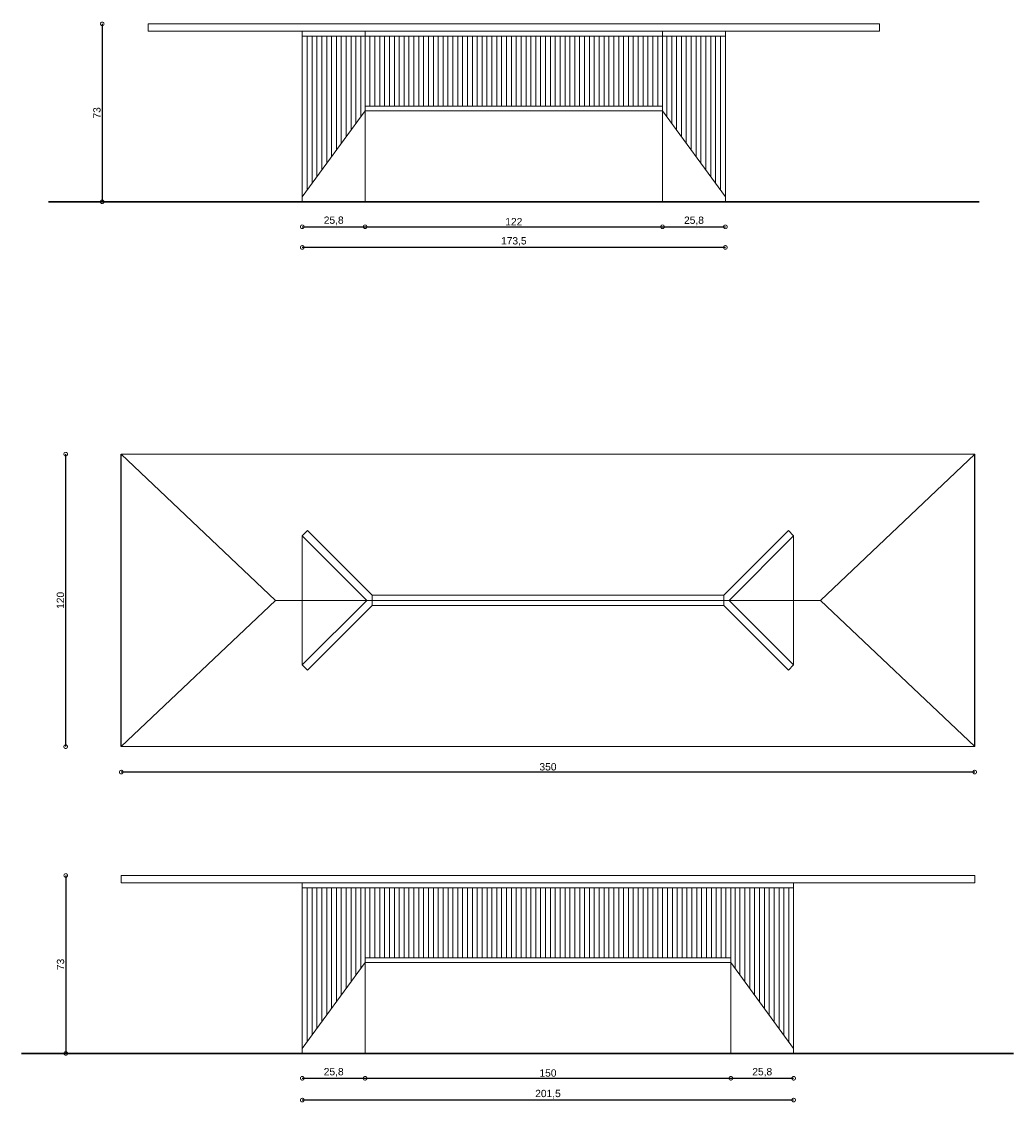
# Model space of a CAD drawing. Header units: millimetres. Extents: x 212 to 1716, y 139 to 1487.
# Tile 1 of 2: x 1309 to 1716, y 542 to 986. Entities that reach past the tile are written whole.
import ezdxf

# ---------------------------------------------------------------- set-up
doc = ezdxf.new("R2010")
doc.units = ezdxf.units.MM
doc.header["$PDSIZE"] = -1
doc.layers.add('FORMAT', color=7, linetype='Continuous')
doc.styles.get("Standard").update_dxf_attribs({"font": 'arial.ttf'})
doc.dimstyles.new('ISO-25', dxfattribs={"dimtxt": 3, "dimasz": 3, "dimexe": 1.25, "dimexo": 0.625, "dimtad": 1, "dimdec": 1, "dimtxsty": 'Standard', "dimblk": 'DOTSMALL', "dimblk1": 'DOTSMALL', "dimblk2": 'DOTSMALL', "dimcen": 2.5, "dimse1": 1, "dimse2": 1, "dimadec": 0, "dimazin": 0, "dimtfac": 1, "dimtdec": 1, "dimtmove": 0, "dimatfit": 3, "dimldrblk": 'DOTSMALL', "dimfxl": 1, "dimarcsym": 0})

# ---------------------------------------------------------------- blocks, each defined once
blk = doc.blocks.new('_DotSmall')
at = {"color": 0, "linetype": 'ByBlock', "const_width": 0.5}
blk.add_lwpolyline([(-0.0625, 0, 1), (0.0625, 0, 1)], format="xyb", close=True, dxfattribs=at)
blk = doc.blocks.new('*D103')
at = {"color": 0, "lineweight": -2, "transparency": 16777216}
blk.add_line((1699.64, 677.67), (1349.64, 677.67), dxfattribs=at)
at = {"layer": 'Defpoints', "color": 0, "transparency": 16777216}
for p in [(1349.64, 698.12), (1699.64, 698.12), (1349.64, 677.67)]:
    blk.add_point(p, dxfattribs=at)
at = {"color": 0, "lineweight": -2, "transparency": 16777216, "xscale": 3, "yscale": 3, "zscale": 3, "rotation": 180}
blk.add_blockref('_DotSmall', (1349.64, 677.67), dxfattribs=at)
at = {"color": 0, "lineweight": -2, "transparency": 16777216, "xscale": 3, "yscale": 3, "zscale": 3}
blk.add_blockref('_DotSmall', (1699.64, 677.67), dxfattribs=at)
at = {"color": 0, "transparency": 16777216, "insert": (1524.64, 679.82), "char_height": 3, "attachment_point": 5}
blk.add_mtext('350', dxfattribs=at)
blk = doc.blocks.new('*D104')
at = {"color": 0, "lineweight": -2, "transparency": 16777216}
blk.add_line((1326.85, 688.12), (1326.85, 808.12), dxfattribs=at)
at = {"layer": 'Defpoints', "color": 0, "transparency": 16777216}
for p in [(1326.85, 808.12), (1349.64, 808.12), (1349.64, 688.12)]:
    blk.add_point(p, dxfattribs=at)
at = {"color": 0, "lineweight": -2, "transparency": 16777216, "xscale": 3, "yscale": 3, "zscale": 3}
for p, rotation in [((1326.85, 808.12), 90), ((1326.85, 688.12), 270)]:
    blk.add_blockref('_DotSmall', p, dxfattribs=dict(at, rotation=rotation))
at = {"color": 0, "transparency": 16777216, "insert": (1324.7, 748.12), "char_height": 3, "attachment_point": 5, "rotation": 90}
blk.add_mtext('120', dxfattribs=at)
blk = doc.blocks.new('*D105')
at = {"color": 0, "lineweight": -2, "transparency": 16777216}
blk.add_line((1326.88, 635.25), (1326.88, 562.25), dxfattribs=at)
at = {"layer": 'Defpoints', "color": 0, "transparency": 16777216}
for p in [(1349.64, 635.25), (1326.88, 562.25), (1349.64, 562.25)]:
    blk.add_point(p, dxfattribs=at)
at = {"color": 0, "lineweight": -2, "transparency": 16777216, "xscale": 3, "yscale": 3, "zscale": 3}
for p, rotation in [((1326.88, 635.25), 90), ((1326.88, 562.25), 270)]:
    blk.add_blockref('_DotSmall', p, dxfattribs=dict(at, rotation=rotation))
at = {"color": 0, "transparency": 16777216, "insert": (1324.74, 598.75), "char_height": 3, "attachment_point": 5, "rotation": 90}
blk.add_mtext('73', dxfattribs=at)
blk = doc.blocks.new('*D106')
at = {"color": 0, "lineweight": -2, "transparency": 16777216}
blk.add_line((1341.81, 984.63), (1341.81, 911.63), dxfattribs=at)
at = {"layer": 'Defpoints', "color": 0, "transparency": 16777216}
for p in [(1360.63, 984.63), (1341.81, 911.63), (1360.63, 911.63)]:
    blk.add_point(p, dxfattribs=at)
at = {"color": 0, "lineweight": -2, "transparency": 16777216, "xscale": 3, "yscale": 3, "zscale": 3}
for p, rotation in [((1341.81, 984.63), 90), ((1341.81, 911.63), 270)]:
    blk.add_blockref('_DotSmall', p, dxfattribs=dict(at, rotation=rotation))
at = {"color": 0, "transparency": 16777216, "insert": (1339.66, 948.13), "char_height": 3, "attachment_point": 5, "rotation": 90}
blk.add_mtext('73', dxfattribs=at)
blk = doc.blocks.new('*D112')
at = {"color": 0, "lineweight": -2, "transparency": 16777216}
blk.add_line((1423.88, 901.39), (1449.63, 901.39), dxfattribs=at)
at = {"layer": 'Defpoints', "color": 0, "transparency": 16777216}
for p in [(1423.88, 911.63), (1449.63, 911.63), (1449.63, 901.39)]:
    blk.add_point(p, dxfattribs=at)
at = {"color": 0, "lineweight": -2, "transparency": 16777216, "xscale": 3, "yscale": 3, "zscale": 3, "rotation": 180}
blk.add_blockref('_DotSmall', (1423.88, 901.39), dxfattribs=at)
at = {"color": 0, "lineweight": -2, "transparency": 16777216, "xscale": 3, "yscale": 3, "zscale": 3}
blk.add_blockref('_DotSmall', (1449.63, 901.39), dxfattribs=at)
at = {"color": 0, "transparency": 16777216, "insert": (1436.76, 903.83), "char_height": 3, "attachment_point": 5}
blk.add_mtext('25,8', dxfattribs=at)
blk = doc.blocks.new('*D113')
at = {"color": 0, "lineweight": -2, "transparency": 16777216}
blk.add_line((1449.63, 901.38), (1571.63, 901.38), dxfattribs=at)
at = {"layer": 'Defpoints', "color": 0, "transparency": 16777216}
for p in [(1449.63, 911.63), (1571.63, 911.63), (1571.63, 901.38)]:
    blk.add_point(p, dxfattribs=at)
at = {"color": 0, "lineweight": -2, "transparency": 16777216, "xscale": 3, "yscale": 3, "zscale": 3, "rotation": 180}
blk.add_blockref('_DotSmall', (1449.63, 901.38), dxfattribs=at)
at = {"color": 0, "lineweight": -2, "transparency": 16777216, "xscale": 3, "yscale": 3, "zscale": 3}
blk.add_blockref('_DotSmall', (1571.63, 901.38), dxfattribs=at)
at = {"color": 0, "transparency": 16777216, "insert": (1510.63, 903.5), "char_height": 3, "attachment_point": 5}
blk.add_mtext('122', dxfattribs=at)
blk = doc.blocks.new('*D114')
at = {"color": 0, "lineweight": -2, "transparency": 16777216}
blk.add_line((1571.63, 901.38), (1597.38, 901.38), dxfattribs=at)
at = {"layer": 'Defpoints', "color": 0, "transparency": 16777216}
for p in [(1571.63, 911.63), (1597.38, 911.63), (1597.38, 901.38)]:
    blk.add_point(p, dxfattribs=at)
at = {"color": 0, "lineweight": -2, "transparency": 16777216, "xscale": 3, "yscale": 3, "zscale": 3, "rotation": 180}
blk.add_blockref('_DotSmall', (1571.63, 901.38), dxfattribs=at)
at = {"color": 0, "lineweight": -2, "transparency": 16777216, "xscale": 3, "yscale": 3, "zscale": 3}
blk.add_blockref('_DotSmall', (1597.38, 901.38), dxfattribs=at)
at = {"color": 0, "transparency": 16777216, "insert": (1584.51, 903.81), "char_height": 3, "attachment_point": 5}
blk.add_mtext('25,8', dxfattribs=at)
blk = doc.blocks.new('*D115')
at = {"color": 0, "lineweight": -2, "transparency": 16777216}
blk.add_line((1597.38, 892.92), (1423.88, 892.92), dxfattribs=at)
at = {"layer": 'Defpoints', "color": 0, "transparency": 16777216}
for p in [(1423.88, 911.63), (1597.38, 911.63), (1423.88, 892.92)]:
    blk.add_point(p, dxfattribs=at)
at = {"color": 0, "lineweight": -2, "transparency": 16777216, "xscale": 3, "yscale": 3, "zscale": 3, "rotation": 180}
blk.add_blockref('_DotSmall', (1423.88, 892.92), dxfattribs=at)
at = {"color": 0, "lineweight": -2, "transparency": 16777216, "xscale": 3, "yscale": 3, "zscale": 3}
blk.add_blockref('_DotSmall', (1597.38, 892.92), dxfattribs=at)
at = {"color": 0, "transparency": 16777216, "insert": (1510.63, 895.36), "char_height": 3, "attachment_point": 5}
blk.add_mtext('173,5', dxfattribs=at)
blk = doc.blocks.new('*D116')
at = {"color": 0, "lineweight": -2, "transparency": 16777216}
blk.add_line((1423.88, 552.05), (1449.64, 552.05), dxfattribs=at)
at = {"layer": 'Defpoints', "color": 0, "transparency": 16777216}
for p in [(1423.88, 562.25), (1449.64, 562.25), (1449.64, 552.05)]:
    blk.add_point(p, dxfattribs=at)
at = {"color": 0, "lineweight": -2, "transparency": 16777216, "xscale": 3, "yscale": 3, "zscale": 3, "rotation": 180}
blk.add_blockref('_DotSmall', (1423.88, 552.05), dxfattribs=at)
at = {"color": 0, "lineweight": -2, "transparency": 16777216, "xscale": 3, "yscale": 3, "zscale": 3}
blk.add_blockref('_DotSmall', (1449.64, 552.05), dxfattribs=at)
at = {"color": 0, "transparency": 16777216, "insert": (1436.76, 554.48), "char_height": 3, "attachment_point": 5}
blk.add_mtext('25,8', dxfattribs=at)
blk = doc.blocks.new('*D117')
at = {"color": 0, "lineweight": -2, "transparency": 16777216}
blk.add_line((1449.64, 552.05), (1599.64, 552.05), dxfattribs=at)
at = {"layer": 'Defpoints', "color": 0, "transparency": 16777216}
for p in [(1449.64, 562.25), (1599.64, 562.25), (1599.64, 552.05)]:
    blk.add_point(p, dxfattribs=at)
at = {"color": 0, "lineweight": -2, "transparency": 16777216, "xscale": 3, "yscale": 3, "zscale": 3, "rotation": 180}
blk.add_blockref('_DotSmall', (1449.64, 552.05), dxfattribs=at)
at = {"color": 0, "lineweight": -2, "transparency": 16777216, "xscale": 3, "yscale": 3, "zscale": 3}
blk.add_blockref('_DotSmall', (1599.64, 552.05), dxfattribs=at)
at = {"color": 0, "transparency": 16777216, "insert": (1524.64, 554.19), "char_height": 3, "attachment_point": 5}
blk.add_mtext('150', dxfattribs=at)
blk = doc.blocks.new('*D119')
at = {"color": 0, "lineweight": -2, "transparency": 16777216}
blk.add_line((1599.64, 552.05), (1625.39, 552.05), dxfattribs=at)
at = {"layer": 'Defpoints', "color": 0, "transparency": 16777216}
for p in [(1599.64, 562.25), (1625.39, 562.25), (1625.39, 552.05)]:
    blk.add_point(p, dxfattribs=at)
at = {"color": 0, "lineweight": -2, "transparency": 16777216, "xscale": 3, "yscale": 3, "zscale": 3, "rotation": 180}
blk.add_blockref('_DotSmall', (1599.64, 552.05), dxfattribs=at)
at = {"color": 0, "lineweight": -2, "transparency": 16777216, "xscale": 3, "yscale": 3, "zscale": 3}
blk.add_blockref('_DotSmall', (1625.39, 552.05), dxfattribs=at)
at = {"color": 0, "transparency": 16777216, "insert": (1612.51, 554.48), "char_height": 3, "attachment_point": 5}
blk.add_mtext('25,8', dxfattribs=at)
blk = doc.blocks.new('*D120')
at = {"color": 0, "lineweight": -2, "transparency": 16777216}
blk.add_line((1625.39, 543.1), (1423.88, 543.1), dxfattribs=at)
at = {"layer": 'Defpoints', "color": 0, "transparency": 16777216}
for p in [(1423.88, 562.25), (1625.39, 562.25), (1423.88, 543.1)]:
    blk.add_point(p, dxfattribs=at)
at = {"color": 0, "lineweight": -2, "transparency": 16777216, "xscale": 3, "yscale": 3, "zscale": 3, "rotation": 180}
blk.add_blockref('_DotSmall', (1423.88, 543.1), dxfattribs=at)
at = {"color": 0, "lineweight": -2, "transparency": 16777216, "xscale": 3, "yscale": 3, "zscale": 3}
blk.add_blockref('_DotSmall', (1625.39, 543.1), dxfattribs=at)
at = {"color": 0, "transparency": 16777216, "insert": (1524.64, 545.53), "char_height": 3, "attachment_point": 5}
blk.add_mtext('201,5', dxfattribs=at)

msp = doc.modelspace()

# ---------------------------------------------------------------- linework, layer by layer
at = {"color": 7, "linetype": 'Continuous', "lineweight": 9}
for p, q in [((1360.63, 984.63), (1510.63, 984.63)), ((1360.63, 981.63), (1360.63, 984.63)), ((1660.63, 984.63), (1510.63, 984.63)), ((1660.63, 981.63), (1660.63, 984.63)), ((1510.63, 981.63), (1360.63, 981.63)), ((1423.88, 981.63), (1423.88, 979.63)), ((1449.63, 911.63), (1449.63, 981.63)), ((1510.63, 981.63), (1660.63, 981.63)), ((1571.63, 911.63), (1571.63, 981.63)), ((1597.38, 981.63), (1597.38, 979.63)), ((1423.88, 979.63), (1423.88, 911.63)), ((1423.88, 979.63), (1449.63, 979.63)), ((1425.88, 979.63), (1425.88, 916.22)), ((1427.88, 979.63), (1427.88, 919.11)), ((1429.88, 979.63), (1429.88, 921.85)), ((1431.88, 979.63), (1431.88, 924.59)), ((1433.88, 979.63), (1433.88, 927.33)), ((1435.88, 979.63), (1435.88, 930.07)), ((1437.88, 979.63), (1437.88, 932.81)), ((1439.88, 979.63), (1439.88, 935.55)), ((1441.88, 979.63), (1441.88, 938.28)), ((1443.88, 979.63), (1443.88, 941.45)), ((1445.88, 979.63), (1445.88, 944.04)), ((1447.88, 979.63), (1447.88, 946.63)), ((1510.63, 979.63), (1449.63, 979.63)), ((1451.63, 979.63), (1451.63, 950.9)), ((1451.63, 979.63), (1451.63, 950.9)), ((1453.63, 979.63), (1453.63, 950.9)), ((1455.63, 979.63), (1455.63, 950.9)), ((1455.63, 979.63), (1455.63, 950.9)), ((1457.63, 979.63), (1457.63, 950.9)), ((1457.63, 979.63), (1457.63, 950.9)), ((1459.63, 979.63), (1459.63, 950.9)), ((1459.63, 979.63), (1459.63, 950.9)), ((1461.63, 979.63), (1461.63, 950.9)), ((1463.63, 979.63), (1463.63, 950.9)), ((1463.63, 979.63), (1463.63, 950.9)), ((1465.63, 979.63), (1465.63, 950.9)), ((1465.63, 979.63), (1465.63, 950.9)), ((1467.63, 979.63), (1467.63, 950.9)), ((1467.63, 979.63), (1467.63, 950.9)), ((1469.63, 979.63), (1469.63, 950.9)), ((1471.63, 979.63), (1471.63, 950.9)), ((1471.63, 979.63), (1471.63, 950.9)), ((1473.63, 979.63), (1473.63, 950.9)), ((1473.63, 979.63), (1473.63, 950.9)), ((1475.63, 979.63), (1475.63, 950.9)), ((1475.63, 979.63), (1475.63, 950.9)), ((1477.63, 979.63), (1477.63, 950.9)), ((1477.63, 979.63), (1477.63, 950.9)), ((1479.63, 979.63), (1479.63, 950.9)), ((1479.63, 979.63), (1479.63, 950.9)), ((1481.63, 979.63), (1481.63, 950.9)), ((1481.63, 979.63), (1481.63, 950.9)), ((1483.63, 979.63), (1483.63, 950.9)), ((1483.63, 979.63), (1483.63, 950.9)), ((1485.63, 979.63), (1485.63, 950.9)), ((1485.63, 979.63), (1485.63, 950.9)), ((1487.63, 979.63), (1487.63, 950.9)), ((1487.63, 979.63), (1487.63, 950.9)), ((1489.63, 979.63), (1489.63, 950.9)), ((1489.63, 979.63), (1489.63, 950.9)), ((1491.63, 979.63), (1491.63, 950.9)), ((1491.63, 979.63), (1491.63, 950.9)), ((1493.63, 979.63), (1493.63, 950.9)), ((1495.63, 979.63), (1495.63, 950.9)), ((1497.63, 979.63), (1497.63, 950.9)), ((1499.63, 979.63), (1499.63, 950.9)), ((1501.63, 979.63), (1501.63, 950.9)), ((1503.63, 979.63), (1503.63, 950.9)), ((1505.63, 979.63), (1505.63, 950.9)), ((1507.63, 979.63), (1507.63, 950.9)), ((1509.63, 979.63), (1509.63, 950.9)), ((1510.63, 979.63), (1571.63, 979.63)), ((1511.63, 979.63), (1511.63, 950.9)), ((1513.63, 979.63), (1513.63, 950.9)), ((1515.63, 979.63), (1515.63, 950.9)), ((1517.63, 979.63), (1517.63, 950.9)), ((1519.63, 979.63), (1519.63, 950.9)), ((1521.63, 979.63), (1521.63, 950.9)), ((1523.63, 979.63), (1523.63, 950.9)), ((1525.63, 979.63), (1525.63, 950.9)), ((1527.63, 979.63), (1527.63, 950.9)), ((1529.63, 979.63), (1529.63, 950.9)), ((1529.63, 979.63), (1529.63, 950.9)), ((1531.63, 979.63), (1531.63, 950.9)), ((1531.63, 979.63), (1531.63, 950.9)), ((1533.63, 979.63), (1533.63, 950.9)), ((1533.63, 979.63), (1533.63, 950.9)), ((1535.63, 979.63), (1535.63, 950.9)), ((1535.63, 979.63), (1535.63, 950.9)), ((1537.63, 979.63), (1537.63, 950.9)), ((1537.63, 979.63), (1537.63, 950.9)), ((1539.63, 979.63), (1539.63, 950.9)), ((1539.63, 979.63), (1539.63, 950.9)), ((1541.63, 979.63), (1541.63, 950.9)), ((1541.63, 979.63), (1541.63, 950.9)), ((1543.63, 979.63), (1543.63, 950.9)), ((1543.63, 979.63), (1543.63, 950.9)), ((1545.63, 979.63), (1545.63, 950.9)), ((1545.63, 979.63), (1545.63, 950.9)), ((1547.63, 979.63), (1547.63, 950.9)), ((1547.63, 979.63), (1547.63, 950.9)), ((1549.63, 979.63), (1549.63, 950.9)), ((1549.63, 979.63), (1549.63, 950.9)), ((1551.63, 979.63), (1551.63, 950.9)), ((1553.63, 979.63), (1553.63, 950.9)), ((1553.63, 979.63), (1553.63, 950.9)), ((1555.63, 979.63), (1555.63, 950.9)), ((1555.63, 979.63), (1555.63, 950.9)), ((1557.63, 979.63), (1557.63, 950.9)), ((1557.63, 979.63), (1557.63, 950.9)), ((1559.63, 979.63), (1559.63, 950.9)), ((1561.63, 979.63), (1561.63, 950.9)), ((1561.63, 979.63), (1561.63, 950.9)), ((1563.63, 979.63), (1563.63, 950.9)), ((1563.63, 979.63), (1563.63, 950.9)), ((1565.63, 979.63), (1565.63, 950.9)), ((1565.63, 979.63), (1565.63, 950.9)), ((1567.63, 979.63), (1567.63, 950.9)), ((1569.63, 979.63), (1569.63, 950.9)), ((1569.63, 979.63), (1569.63, 950.9)), ((1597.38, 979.63), (1571.63, 979.63)), ((1573.38, 979.63), (1573.38, 946.63)), ((1575.38, 979.63), (1575.38, 944.04)), ((1577.38, 979.63), (1577.38, 941.45)), ((1579.38, 979.63), (1579.38, 938.28)), ((1581.38, 979.63), (1581.38, 935.55)), ((1583.38, 979.63), (1583.38, 932.81)), ((1585.38, 979.63), (1585.38, 930.07)), ((1587.38, 979.63), (1587.38, 927.33)), ((1589.38, 979.63), (1589.38, 924.59)), ((1591.38, 979.63), (1591.38, 921.85)), ((1593.38, 979.63), (1593.38, 919.11)), ((1595.38, 979.63), (1595.38, 916.22)), ((1597.38, 979.63), (1597.38, 911.63)), ((1423.88, 913.63), (1449.63, 948.9)), ((1510.63, 950.9), (1449.63, 950.9)), ((1510.63, 948.9), (1449.63, 948.9)), ((1510.63, 950.9), (1571.63, 950.9)), ((1510.63, 948.9), (1571.63, 948.9)), ((1597.38, 913.63), (1571.63, 948.9)), ((1699.64, 808.12), (1349.64, 808.12)), ((1349.64, 808.12), (1412.89, 748.12)), ((1699.64, 808.12), (1636.39, 748.12)), ((1349.64, 798.12), (1349.64, 698.12)), ((1699.64, 698.12), (1699.64, 798.12)), ((1349.64, 688.12), (1412.89, 748.12)), ((1412.89, 748.12), (1636.39, 748.12)), ((1699.64, 688.12), (1636.39, 748.12)), ((1349.64, 688.12), (1699.64, 688.12)), ((1349.64, 635.25), (1524.64, 635.25)), ((1349.64, 632.25), (1349.64, 635.25)), ((1699.64, 635.25), (1524.64, 635.25)), ((1699.64, 632.25), (1699.64, 635.25)), ((1524.64, 632.25), (1349.64, 632.25)), ((1423.89, 632.25), (1423.89, 630.25)), ((1423.89, 630.25), (1423.89, 562.25)), ((1423.89, 630.25), (1449.64, 630.25)), ((1425.89, 630.25), (1425.89, 566.85)), ((1427.89, 630.25), (1427.89, 569.73)), ((1429.89, 630.25), (1429.89, 572.47)), ((1431.89, 630.25), (1431.89, 575.21)), ((1433.89, 630.25), (1433.89, 577.95)), ((1435.89, 630.25), (1435.89, 580.69)), ((1437.89, 630.25), (1437.89, 583.43)), ((1439.89, 630.25), (1439.89, 586.17)), ((1441.89, 630.25), (1441.89, 588.91)), ((1443.89, 630.25), (1443.89, 592.08)), ((1445.89, 630.25), (1445.89, 594.67)), ((1447.89, 630.25), (1447.89, 597.26)), ((1524.64, 630.25), (1449.64, 630.25)), ((1449.64, 630.25), (1449.64, 601.53)), ((1449.64, 630.25), (1449.64, 601.53)), ((1451.64, 630.25), (1451.64, 601.53)), ((1453.64, 630.25), (1453.64, 601.53)), ((1453.64, 630.25), (1453.64, 601.53)), ((1455.64, 630.25), (1455.64, 601.53)), ((1457.64, 630.25), (1457.64, 601.53)), ((1457.64, 630.25), (1457.64, 601.53)), ((1459.64, 630.25), (1459.64, 601.53)), ((1461.64, 630.25), (1461.64, 601.53)), ((1461.64, 630.25), (1461.64, 601.53)), ((1463.64, 630.25), (1463.64, 601.53)), ((1465.64, 630.25), (1465.64, 601.53)), ((1465.64, 630.25), (1465.64, 601.53)), ((1467.64, 630.25), (1467.64, 601.53)), ((1469.64, 630.25), (1469.64, 601.53)), ((1469.64, 630.25), (1469.64, 601.53)), ((1471.64, 630.25), (1471.64, 601.53)), ((1471.64, 630.25), (1471.64, 601.53)), ((1473.64, 630.25), (1473.64, 601.53)), ((1473.64, 630.25), (1473.64, 601.53)), ((1475.64, 630.25), (1475.64, 601.53)), ((1477.64, 630.25), (1477.64, 601.53)), ((1477.64, 630.25), (1477.64, 601.53)), ((1479.64, 630.25), (1479.64, 601.53)), ((1479.64, 630.25), (1479.64, 601.53)), ((1481.64, 630.25), (1481.64, 601.53)), ((1481.64, 630.25), (1481.64, 601.53)), ((1483.64, 630.25), (1483.64, 601.53)), ((1485.64, 630.25), (1485.64, 601.53)), ((1485.64, 630.25), (1485.64, 601.53)), ((1487.64, 630.25), (1487.64, 601.53)), ((1487.64, 630.25), (1487.64, 601.53)), ((1489.64, 630.25), (1489.64, 601.53)), ((1489.64, 630.25), (1489.64, 601.53)), ((1491.64, 630.25), (1491.64, 601.53)), ((1491.64, 630.25), (1491.64, 601.53)), ((1493.64, 630.25), (1493.64, 601.53)), ((1493.64, 630.25), (1493.64, 601.53)), ((1495.64, 630.25), (1495.64, 601.53)), ((1495.64, 630.25), (1495.64, 601.53)), ((1497.64, 630.25), (1497.64, 601.53)), ((1497.64, 630.25), (1497.64, 601.53)), ((1499.64, 630.25), (1499.64, 601.53)), ((1499.64, 630.25), (1499.64, 601.53)), ((1501.64, 630.25), (1501.64, 601.53)), ((1501.64, 630.25), (1501.64, 601.53)), ((1503.64, 630.25), (1503.64, 601.53)), ((1503.64, 630.25), (1503.64, 601.53)), ((1505.64, 630.25), (1505.64, 601.53)), ((1505.64, 630.25), (1505.64, 601.53)), ((1507.64, 630.25), (1507.64, 601.53)), ((1509.64, 630.25), (1509.64, 601.53)), ((1511.64, 630.25), (1511.64, 601.53)), ((1513.64, 630.25), (1513.64, 601.53)), ((1515.64, 630.25), (1515.64, 601.53)), ((1517.64, 630.25), (1517.64, 601.53)), ((1519.64, 630.25), (1519.64, 601.53)), ((1521.64, 630.25), (1521.64, 601.53)), ((1523.64, 630.25), (1523.64, 601.53)), ((1524.64, 632.25), (1699.64, 632.25)), ((1524.64, 630.25), (1599.64, 630.25)), ((1525.64, 630.25), (1525.64, 601.53)), ((1527.64, 630.25), (1527.64, 601.53)), ((1529.64, 630.25), (1529.64, 601.53)), ((1531.64, 630.25), (1531.64, 601.53)), ((1533.64, 630.25), (1533.64, 601.53)), ((1535.64, 630.25), (1535.64, 601.53)), ((1537.64, 630.25), (1537.64, 601.53)), ((1539.64, 630.25), (1539.64, 601.53)), ((1541.64, 630.25), (1541.64, 601.53)), ((1543.64, 630.25), (1543.64, 601.53)), ((1543.64, 630.25), (1543.64, 601.53)), ((1545.64, 630.25), (1545.64, 601.53)), ((1545.64, 630.25), (1545.64, 601.53)), ((1547.64, 630.25), (1547.64, 601.53)), ((1547.64, 630.25), (1547.64, 601.53)), ((1549.64, 630.25), (1549.64, 601.53)), ((1549.64, 630.25), (1549.64, 601.53)), ((1551.64, 630.25), (1551.64, 601.53)), ((1551.64, 630.25), (1551.64, 601.53)), ((1553.64, 630.25), (1553.64, 601.53)), ((1553.64, 630.25), (1553.64, 601.53)), ((1555.64, 630.25), (1555.64, 601.53)), ((1555.64, 630.25), (1555.64, 601.53)), ((1557.64, 630.25), (1557.64, 601.53)), ((1557.64, 630.25), (1557.64, 601.53)), ((1559.64, 630.25), (1559.64, 601.53)), ((1559.64, 630.25), (1559.64, 601.53)), ((1561.64, 630.25), (1561.64, 601.53)), ((1561.64, 630.25), (1561.64, 601.53)), ((1563.64, 630.25), (1563.64, 601.53)), ((1563.64, 630.25), (1563.64, 601.53)), ((1565.64, 630.25), (1565.64, 601.53)), ((1567.64, 630.25), (1567.64, 601.53)), ((1567.64, 630.25), (1567.64, 601.53)), ((1569.64, 630.25), (1569.64, 601.53)), ((1569.64, 630.25), (1569.64, 601.53)), ((1571.64, 630.25), (1571.64, 601.53)), ((1571.64, 630.25), (1571.64, 601.53)), ((1573.64, 630.25), (1573.64, 601.53)), ((1575.64, 630.25), (1575.64, 601.53)), ((1575.64, 630.25), (1575.64, 601.53)), ((1577.64, 630.25), (1577.64, 601.53)), ((1577.64, 630.25), (1577.64, 601.53)), ((1579.64, 630.25), (1579.64, 601.53)), ((1579.64, 630.25), (1579.64, 601.53)), ((1581.64, 630.25), (1581.64, 601.53)), ((1583.64, 630.25), (1583.64, 601.53)), ((1583.64, 630.25), (1583.64, 601.53)), ((1585.64, 630.25), (1585.64, 601.53)), ((1587.64, 630.25), (1587.64, 601.53)), ((1587.64, 630.25), (1587.64, 601.53)), ((1589.64, 630.25), (1589.64, 601.53)), ((1591.64, 630.25), (1591.64, 601.53)), ((1591.64, 630.25), (1591.64, 601.53)), ((1593.64, 630.25), (1593.64, 601.53)), ((1595.64, 630.25), (1595.64, 601.53)), ((1595.64, 630.25), (1595.64, 601.53)), ((1597.64, 630.25), (1597.64, 601.53)), ((1625.39, 630.25), (1599.64, 630.25)), ((1599.64, 630.25), (1599.64, 601.53)), ((1599.64, 630.25), (1599.64, 601.53)), ((1601.39, 630.25), (1601.39, 597.26)), ((1603.39, 630.25), (1603.39, 594.67)), ((1605.39, 630.25), (1605.39, 592.08)), ((1607.39, 630.25), (1607.39, 588.91)), ((1609.39, 630.25), (1609.39, 586.17)), ((1611.39, 630.25), (1611.39, 583.43)), ((1613.39, 630.25), (1613.39, 580.69)), ((1615.39, 630.25), (1615.39, 577.95)), ((1617.39, 630.25), (1617.39, 575.21)), ((1619.39, 630.25), (1619.39, 572.47)), ((1621.39, 630.25), (1621.39, 569.73)), ((1623.39, 630.25), (1623.39, 566.85)), ((1625.39, 632.25), (1625.39, 630.25)), ((1625.39, 630.25), (1625.39, 562.25)), ((1423.89, 564.25), (1449.64, 599.53)), ((1524.64, 601.53), (1449.64, 601.53)), ((1524.64, 599.53), (1449.64, 599.53)), ((1524.64, 601.53), (1599.64, 601.53)), ((1524.64, 599.53), (1599.64, 599.53)), ((1625.39, 564.25), (1599.64, 599.53))]:
    msp.add_line(p, q, dxfattribs=at)
at = {"lineweight": 30}
for p, q in [((1319.77, 911.63), (1701.5, 911.63)), ((1308.77, 562.25), (1715.51, 562.25))]:
    msp.add_line(p, q, dxfattribs=at)
for p, q in [((1349.64, 688.12), (1349.64, 808.12)), ((1699.64, 688.12), (1699.64, 808.12))]:
    msp.add_line(p, q)
at = {"color": 7, "linetype": 'Continuous', "lineweight": 9}
for points in [[(1449.64, 562.25), (1449.64, 630.25)], [(1599.64, 562.25), (1599.64, 630.25)]]:
    msp.add_lwpolyline(points, dxfattribs=at)
at = {"layer": 'FORMAT', "color": 252, "linetype": 'Continuous', "lineweight": 9}
for p, q in [((1423.89, 774.62), (1426.01, 776.74)), ((1452.51, 750.24), (1426.01, 776.74)), ((1596.77, 750.24), (1623.27, 776.74)), ((1625.39, 774.62), (1623.27, 776.74)), ((1450.39, 748.12), (1423.89, 774.62)), ((1423.89, 774.62), (1423.89, 721.62)), ((1598.89, 748.12), (1625.39, 774.62)), ((1625.39, 774.62), (1625.39, 721.62)), ((1452.51, 750.24), (1452.51, 746)), ((1452.51, 750.24), (1596.77, 750.24)), ((1596.77, 750.24), (1596.77, 746)), ((1450.39, 748.12), (1423.89, 721.62)), ((1452.51, 746), (1426.01, 719.5)), ((1452.51, 746), (1596.77, 746)), ((1596.77, 746), (1623.27, 719.5)), ((1598.89, 748.12), (1625.39, 721.62)), ((1423.89, 721.62), (1426.01, 719.5)), ((1625.39, 721.62), (1623.27, 719.5))]:
    msp.add_line(p, q, dxfattribs=at)

# ---------------------------------------------------------------- dimensions: what is measured, and where the dimension line sits
for base, p1, p2, picture, middle in [((1341.81, 911.63), (1360.63, 984.63), (1360.63, 911.63), '*D106', (1339.66, 948.13)), ((1326.85, 808.12), (1349.64, 688.12), (1349.64, 808.12), '*D104', (1324.7, 748.12)), ((1326.88, 562.25), (1349.64, 635.25), (1349.64, 562.25), '*D105', (1324.74, 598.75))]:
    dim = msp.add_linear_dim(base=base, p1=p1, p2=p2, angle=90, dimstyle='ISO-25')
    dim.commit()
    dim.dimension.update_dxf_attribs({"geometry": picture, "text_midpoint": middle})
for base, p1, p2, picture, middle in [((1449.63477813, 901.39444357), (1423.88477813, 911.62850597), (1449.63477813, 911.62850597), '*D112', (1436.75977813, 903.82640128)), ((1423.88, 892.92), (1597.38, 911.63), (1423.88, 911.63), '*D115', (1510.63, 895.36)), ((1571.63, 901.38), (1449.63, 911.63), (1571.63, 911.63), '*D113', (1510.63, 903.5)), ((1597.38477813, 901.37877004), (1571.63477813, 911.62850597), (1597.38477813, 911.62850597), '*D114', (1584.50977813, 903.81072775)), ((1349.64, 677.67), (1699.64, 698.12), (1349.64, 698.12), '*D103', (1524.64, 679.82)), ((1449.64, 552.05), (1423.88, 562.25), (1449.64, 562.25), '*D116', (1436.76, 554.48)), ((1423.88, 543.1), (1625.39, 562.25), (1423.88, 562.25), '*D120', (1524.64, 545.53)), ((1599.64, 552.05), (1449.64, 562.25), (1599.64, 562.25), '*D117', (1524.64, 554.19)), ((1625.38997292, 552.04593461), (1599.63997292, 562.25481924), (1625.38997292, 562.25481924), '*D119', (1612.51497292, 554.47789231))]:
    dim = msp.add_linear_dim(base=base, p1=p1, p2=p2, dimstyle='ISO-25')
    dim.commit()
    dim.dimension.update_dxf_attribs({"geometry": picture, "text_midpoint": middle})

doc.saveas('drawing.dxf')
